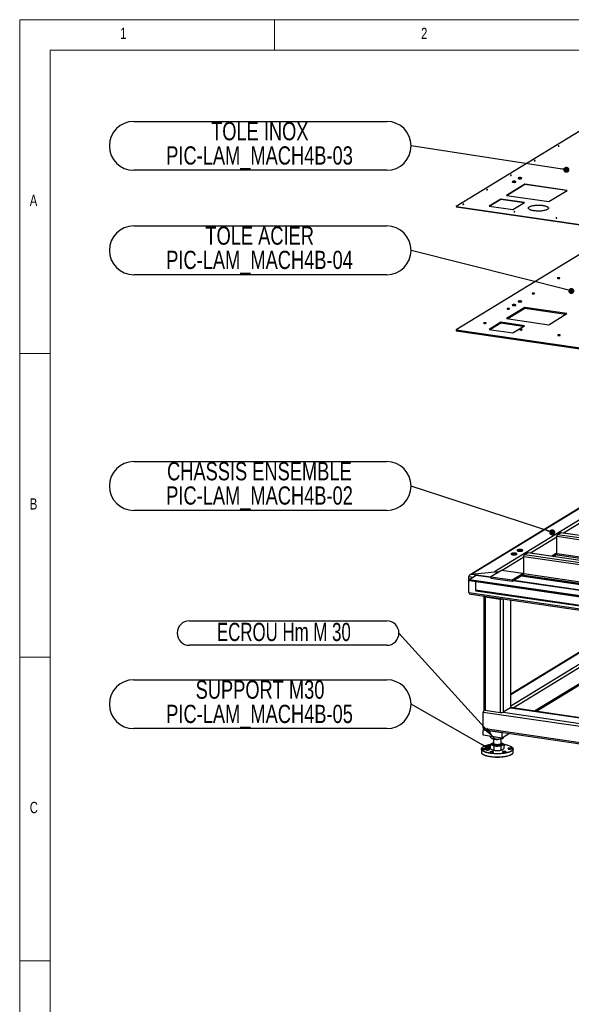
# Model space of a CAD drawing. Header units: millimetres. Extents: x 5 to 589, y 5 to 415.
# Tile 12 of 85: x 5 to 96, y 253 to 415. Entities that reach past the tile are written whole.
import ezdxf

# ---------------------------------------------------------------- set-up
doc = ezdxf.new("R2010")
doc.units = ezdxf.units.MM
doc.layers.add('NOTES', color=6, linetype='Continuous')
doc.layers.add('TRAIT-FORT', color=4, linetype='Continuous', lineweight=25)
doc.styles.add('SLDTEXTSTYLE0', font='TXT', dxfattribs={"width": 0.75})
doc.styles.add('SLDTEXTSTYLE7', font='TXT', dxfattribs={"width": 0.692308})
doc.dimstyles.new('SLDDIMSTYLE2', dxfattribs={"dimtxt": 0.18, "dimasz": 1, "dimexe": 0, "dimexo": 0.0625, "dimgap": 0, "dimtad": 0, "dimtih": 1, "dimtoh": 1, "dimdec": 0, "dimrnd": 1e-09, "dimzin": 0, "dimdsep": 46, "dimtxsty": 'Standard', "dimblk1": 'DOT', "dimblk2": 'DOT', "dimsah": 1, "dimcen": 0.09, "dimadec": 0, "dimazin": 0, "dimtfac": 1, "dimtdec": 0, "dimtofl": 0, "dimtmove": 0, "dimatfit": 3, "dimldrblk": 'DOT', "dimfxl": 1, "dimfrac": 2, "dimtolj": 1, "dimtzin": 0, "dimarcsym": 0})
doc.dimstyles.new('SLDDIMSTYLE3', dxfattribs={"dimtxt": 0.18, "dimasz": 2, "dimexe": 0, "dimexo": 0.0625, "dimgap": 0, "dimtad": 0, "dimtih": 1, "dimtoh": 1, "dimdec": 0, "dimrnd": 1e-09, "dimzin": 0, "dimdsep": 46, "dimtxsty": 'Standard', "dimsah": 1, "dimcen": 0.09, "dimadec": 0, "dimazin": 0, "dimtfac": 2, "dimtdec": 0, "dimtofl": 0, "dimtmove": 0, "dimatfit": 3, "dimfxl": 1, "dimfrac": 2, "dimtolj": 1, "dimtzin": 0, "dimarcsym": 0})

# ---------------------------------------------------------------- blocks, each defined once
blk = doc.blocks.new('SW_NOTE_2')
at = {"layer": 'NOTES', "color": 0}
for p, q in [((-45.73, 4.02), (-4.02, 4.02)), ((-4.02, -4.02), (-45.73, -4.02))]:
    blk.add_line(p, q, dxfattribs=at)
for centre, start, end in [((-45.73, 0), 90, 270), ((-4.02, 0), 270, 90)]:
    blk.add_arc(centre, 4.02, start, end, dxfattribs=at)
at = {"layer": 'NOTES', "color": 0, "char_height": 3, "attachment_point": 2, "style": 'SLDTEXTSTYLE0'}
for s, insert in [('TOLE INOX', (-24.95, 3.92)), ('PIC-LAM_MACH4B-03', (-24.99, -0.08))]:
    blk.add_mtext(s, dxfattribs=dict(at, insert=insert))
blk = doc.blocks.new('_Dot')
at = {"color": 0, "linetype": 'ByBlock', "lineweight": -2}
blk.add_line((-0.5, 0), (-1, 0), dxfattribs=at)
at = {"color": 0, "linetype": 'ByBlock', "const_width": 0.5}
blk.add_lwpolyline([(-0.25, 0, 1), (0.25, 0, 1)], format="xyb", close=True, dxfattribs=at)
blk = doc.blocks.new('SW_NOTE_3')
at = {"layer": 'NOTES', "color": 0}
for p, q in [((-45.73, 4.02), (-4.02, 4.02)), ((-4.02, -4.02), (-45.73, -4.02))]:
    blk.add_line(p, q, dxfattribs=at)
for centre, start, end in [((-45.73, 0), 90, 270), ((-4.02, 0), 270, 90)]:
    blk.add_arc(centre, 4.02, start, end, dxfattribs=at)
at = {"layer": 'NOTES', "color": 0, "char_height": 3, "attachment_point": 2, "style": 'SLDTEXTSTYLE0'}
for s, insert in [('TOLE ACIER', (-24.97, 3.93)), ('PIC-LAM_MACH4B-04', (-24.99, -0.07))]:
    blk.add_mtext(s, dxfattribs=dict(at, insert=insert))
blk = doc.blocks.new('SW_NOTE_4')
at = {"layer": 'NOTES', "color": 0}
for p, q in [((-45.73, 4.02), (-4.02, 4.02)), ((-4.02, -4.02), (-45.73, -4.02))]:
    blk.add_line(p, q, dxfattribs=at)
for centre, start, end in [((-45.73, 0), 90, 270), ((-4.02, 0), 270, 90)]:
    blk.add_arc(centre, 4.02, start, end, dxfattribs=at)
at = {"layer": 'NOTES', "color": 0, "char_height": 3, "attachment_point": 2, "style": 'SLDTEXTSTYLE0'}
for s, insert in [('CHASSIS ENSEMBLE', (-25.02, 3.94)), ('PIC-LAM_MACH4B-02', (-24.99, -0.06))]:
    blk.add_mtext(s, dxfattribs=dict(at, insert=insert))
blk = doc.blocks.new('SW_NOTE_5')
at = {"layer": 'NOTES', "color": 0}
for p, q in [((-45.73, 4.02), (-4.02, 4.02)), ((-4.02, -4.02), (-45.73, -4.02))]:
    blk.add_line(p, q, dxfattribs=at)
for centre, start, end in [((-45.73, 0), 90, 270), ((-4.02, 0), 270, 90)]:
    blk.add_arc(centre, 4.02, start, end, dxfattribs=at)
at = {"layer": 'NOTES', "color": 0, "char_height": 3, "attachment_point": 2, "style": 'SLDTEXTSTYLE0'}
for s, insert in [('SUPPORT M30', (-24.91, 3.9)), ('PIC-LAM_MACH4B-05', (-24.99, -0.1))]:
    blk.add_mtext(s, dxfattribs=dict(at, insert=insert))
blk = doc.blocks.new('SW_NOTE_6')
at = {"layer": 'NOTES', "color": 0}
for p, q in [((-34.55, 2.01), (-2.01, 2.01)), ((-2.01, -2.01), (-34.55, -2.01))]:
    blk.add_line(p, q, dxfattribs=at)
for centre, start, end in [((-34.55, 0), 90, 270), ((-2.01, 0), 270, 90)]:
    blk.add_arc(centre, 2.01, start, end, dxfattribs=at)
at = {"layer": 'NOTES', "color": 0, "insert": (-18.97, 1.69), "char_height": 3, "attachment_point": 2, "style": 'SLDTEXTSTYLE7'}
blk.add_mtext('ECROU Hm M 30', dxfattribs=at)

msp = doc.modelspace()

# ---------------------------------------------------------------- linework, layer by layer
at = {"color": 7, "linetype": 'Continuous', "lineweight": 18}
for p, q in [((589, 415), (5, 415)), ((5, 415), (5, 5)), ((47, 410), (47, 415)), ((584, 410), (10, 410)), ((10, 410), (10, 10)), ((10, 360), (5, 360)), ((5, 310), (10, 310)), ((10, 260), (5, 260))]:
    msp.add_line(p, q, dxfattribs=at)
at = {"layer": 'TRAIT-FORT', "color": 4, "linetype": 'Continuous', "lineweight": 25}
for p, q in [((101.693, 399.313), (76.966, 384.229)), ((88.286, 387.904), (85.279, 386.07)), ((88.286, 387.842), (85.361, 386.058)), ((95.231, 386.891), (88.286, 387.904)), ((88.286, 387.904), (88.286, 387.842)), ((95.148, 386.84), (88.286, 387.842)), ((85.279, 386.07), (92.224, 385.056)), ((92.224, 385.056), (95.231, 386.891)), ((84.317, 385.465), (82.408, 384.301)), ((84.317, 385.403), (82.49, 384.289)), ((88.223, 384.895), (84.317, 385.465)), ((84.317, 385.403), (84.317, 385.465)), ((88.141, 384.845), (84.317, 385.403)), ((86.314, 383.73), (88.223, 384.895)), ((76.966, 384.229), (120.853, 377.823)), ((76.966, 384.229), (76.966, 384.167)), ((76.966, 384.167), (120.853, 377.76)), ((82.408, 384.301), (86.314, 383.73)), ((101.689, 379.006), (76.962, 363.922)), ((88.282, 367.597), (85.275, 365.763)), ((88.282, 367.431), (85.494, 365.731)), ((95.227, 366.583), (88.282, 367.597)), ((88.282, 367.597), (88.282, 367.431)), ((95.007, 366.449), (88.282, 367.431)), ((92.22, 364.749), (95.227, 366.583)), ((84.314, 365.158), (82.404, 363.994)), ((84.314, 364.992), (82.624, 363.962)), ((88.22, 364.588), (84.314, 365.158)), ((84.314, 364.992), (84.314, 365.158)), ((88, 364.454), (84.314, 364.992)), ((85.275, 365.763), (92.22, 364.749)), ((76.962, 363.922), (122.273, 357.308)), ((76.962, 363.922), (76.962, 363.756)), ((76.962, 363.756), (122.053, 357.174)), ((82.404, 363.994), (86.31, 363.423)), ((86.31, 363.423), (88.22, 364.588)), ((101.288, 337.022), (79.267, 323.589)), ((101.381, 337.003), (79.537, 323.678)), ((102.659, 335.892), (83.259, 324.058)), ((102.818, 335.421), (94.665, 330.448)), ((93.558, 329.772), (89.224, 327.128)), ((93.557, 327.033), (93.558, 329.855)), ((114.925, 326.736), (93.558, 329.855)), ((94.207, 330.5), (93.672, 330.174)), ((115.156, 327.038), (93.672, 330.174)), ((115.691, 327.364), (94.207, 330.5)), ((115.728, 327.373), (94.245, 330.509)), ((88.116, 326.453), (84.533, 324.267)), ((88.115, 323.714), (88.116, 326.536)), ((109.483, 323.417), (88.116, 326.536)), ((88.765, 327.181), (88.23, 326.855)), ((109.714, 323.718), (88.23, 326.855)), ((110.249, 324.045), (88.765, 327.181)), ((110.286, 324.054), (88.803, 327.19)), ((93.557, 327.116), (92.736, 326.616)), ((92.963, 326.583), (93.565, 326.95)), ((111.192, 324.459), (93.557, 327.033)), ((93.634, 326.845), (110.958, 324.316)), ((79.071, 320.642), (79.072, 323.298)), ((79.072, 323.298), (79.804, 323.191)), ((80.244, 323.459), (79.098, 322.76)), ((124.409, 316.146), (79.098, 322.76)), ((79.098, 322.76), (79.098, 322.698)), ((79.537, 323.678), (83.259, 324.058)), ((79.537, 323.678), (82.687, 323.218)), ((82.687, 323.102), (80.244, 323.459)), ((84.406, 324.286), (82.687, 323.238)), ((82.687, 323.238), (82.687, 323.03)), ((82.687, 323.238), (86.203, 322.724)), ((82.687, 323.03), (86.203, 322.517)), ((83.259, 324.058), (83.883, 323.967)), ((83.909, 323.983), (83.412, 324.055)), ((87.921, 323.773), (84.406, 324.286)), ((86.203, 322.724), (87.921, 323.773)), ((86.203, 322.517), (87.921, 323.565)), ((86.203, 322.724), (86.203, 322.517)), ((87.673, 323.414), (124.508, 318.037)), ((124.455, 318.064), (87.699, 323.43)), ((87.776, 323.418), (88.123, 323.63)), ((88.115, 323.797), (87.921, 323.678)), ((87.921, 323.773), (87.921, 323.565)), ((105.75, 321.14), (88.115, 323.714)), ((88.192, 323.526), (105.516, 320.997)), ((124.409, 316.084), (79.098, 322.698)), ((79.13, 322.62), (124.441, 316.005)), ((80.167, 322.468), (80.167, 321.026)), ((125.555, 316.845), (86.298, 322.575)), ((86.451, 322.668), (125.785, 316.926)), ((79.071, 320.642), (119.649, 314.719)), ((79.384, 320.361), (119.337, 314.528)), ((120.369, 315.158), (80.167, 321.026)), ((80.199, 320.948), (120.271, 315.098)), ((81.532, 320.016), (81.529, 301.341)), ((81.724, 320.019), (81.724, 319.993)), ((81.727, 319.922), (81.724, 301.248)), ((81.727, 319.922), (84.227, 319.558)), ((81.804, 319.969), (84.304, 319.604)), ((82.946, 319.841), (82.946, 319.802)), ((83.178, 319.807), (83.178, 319.768)), ((84.227, 319.558), (84.224, 300.883)), ((84.692, 319.586), (84.689, 300.93)), ((85.914, 319.407), (85.911, 301.676)), ((85.946, 301.721), (85.95, 319.402)), ((104.845, 313.462), (85.946, 301.934)), ((102.254, 313.847), (85.947, 303.899)), ((102.346, 313.827), (85.947, 303.824)), ((104.968, 312.969), (86.376, 301.628)), ((104.968, 310.313), (89.889, 301.115)), ((90.115, 301.082), (104.968, 310.142)), ((85.911, 301.676), (84.689, 300.93)), ((85.911, 301.676), (103.691, 299.08)), ((103.697, 299.099), (85.932, 301.692)), ((81.411, 298.306), (81.411, 300.961)), ((81.411, 300.961), (103.304, 297.766)), ((81.632, 301.267), (81.607, 301.252)), ((81.724, 301.248), (84.224, 300.883)), ((84.689, 300.93), (103.43, 298.195)), ((81.411, 298.306), (102.553, 295.219)), ((81.411, 297.974), (81.571, 298.071)), ((81.411, 297.144), (81.411, 297.974)), ((84.536, 297.517), (81.411, 297.974)), ((84.535, 296.687), (81.411, 297.144)), ((81.723, 298.024), (102.486, 294.993)), ((82.585, 296.883), (82.585, 296.972)), ((83.23, 296.597), (83.23, 296.878)), ((84.535, 296.687), (84.536, 297.517)), ((85.76, 297.435), (84.535, 296.687)), ((84.663, 297.595), (84.536, 297.517)), ((81.3, 295.152), (81.258, 295.114)), ((82.584, 295.631), (83.084, 295.936)), ((83.229, 295.346), (82.584, 295.631)), ((82.584, 295.631), (82.584, 294.974)), ((82.75, 296.699), (82.787, 296.666)), ((82.808, 295.688), (82.808, 295.684)), ((82.831, 295.749), (82.826, 295.745)), ((83.084, 296.533), (83.084, 295.834)), ((83.084, 295.755), (83.084, 295.73)), ((84.381, 295.369), (83.229, 295.346)), ((83.229, 294.688), (83.229, 295.346)), ((84.888, 295.679), (84.381, 295.369)), ((84.381, 294.712), (84.381, 295.369)), ((84.382, 296.621), (84.382, 296.71)), ((84.389, 295.833), (84.389, 296.533)), ((84.389, 295.9), (84.888, 295.679)), ((84.389, 295.73), (84.389, 295.755)), ((84.647, 295.744), (84.642, 295.749)), ((84.665, 295.684), (84.665, 295.688)), ((84.687, 296.665), (84.696, 296.674)), ((84.888, 295.021), (84.888, 295.679)), ((81.128, 294.871), (81.127, 294.332)), ((81.258, 294.088), (81.299, 294.051)), ((84.577, 294.751), (84.583, 294.753)), ((86.214, 295.113), (86.173, 295.151)), ((86.173, 294.05), (86.214, 294.088)), ((86.345, 294.331), (86.345, 294.87))]:
    msp.add_line(p, q, dxfattribs=at)
at = {"layer": 'TRAIT-FORT', "color": 4, "linetype": 'Continuous', "lineweight": 25, "flags": 128}
for points in [[(93.866, 394.2), (93.836, 394.202), (93.806, 394.201), (93.78, 394.196), (93.761, 394.189), (93.753, 394.18), (93.758, 394.171), (93.773, 394.163), (93.797, 394.158), (93.827, 394.156), (93.857, 394.157), (93.883, 394.161), (93.902, 394.169), (93.91, 394.177), (93.906, 394.186), (93.89, 394.194), (93.866, 394.2)], [(89.938, 391.803), (89.908, 391.806), (89.878, 391.805), (89.851, 391.8), (89.833, 391.793), (89.825, 391.784), (89.829, 391.775), (89.844, 391.767), (89.869, 391.762), (89.898, 391.759), (89.929, 391.76), (89.955, 391.765), (89.973, 391.772), (89.981, 391.781), (89.977, 391.79), (89.962, 391.798), (89.938, 391.803)], [(86.009, 389.407), (85.98, 389.409), (85.949, 389.408), (85.923, 389.404), (85.904, 389.396), (85.897, 389.388), (85.901, 389.379), (85.916, 389.371), (85.94, 389.365), (85.97, 389.363), (86, 389.364), (86.026, 389.369), (86.045, 389.376), (86.053, 389.385), (86.049, 389.394), (86.033, 389.402), (86.009, 389.407)], [(86.641, 388.383), (86.577, 388.389), (86.509, 388.392), (86.442, 388.39), (86.377, 388.383), (86.319, 388.372), (86.271, 388.358), (86.234, 388.341), (86.211, 388.322), (86.203, 388.302), (86.21, 388.281), (86.233, 388.262), (86.269, 388.245), (86.316, 388.23), (86.374, 388.22), (86.438, 388.213), (86.506, 388.21), (86.574, 388.212), (86.638, 388.219), (86.696, 388.23), (86.744, 388.244), (86.781, 388.261), (86.804, 388.28), (86.812, 388.3), (86.805, 388.321), (86.783, 388.34), (86.747, 388.357), (86.699, 388.372), (86.641, 388.383)], [(86.641, 388.32), (86.577, 388.327), (86.509, 388.33), (86.442, 388.327), (86.377, 388.321), (86.319, 388.31), (86.271, 388.296), (86.234, 388.279), (86.222, 388.27)], [(87.611, 388.974), (87.547, 388.981), (87.479, 388.984), (87.412, 388.981), (87.347, 388.975), (87.289, 388.964), (87.241, 388.95), (87.204, 388.933), (87.181, 388.914), (87.173, 388.893), (87.18, 388.873), (87.203, 388.854), (87.238, 388.837), (87.286, 388.822), (87.344, 388.811), (87.408, 388.804), (87.476, 388.802), (87.544, 388.804), (87.608, 388.811), (87.666, 388.821), (87.714, 388.836), (87.751, 388.853), (87.774, 388.872), (87.782, 388.892), (87.775, 388.912), (87.753, 388.932), (87.717, 388.949), (87.669, 388.963), (87.611, 388.974)], [(87.611, 388.912), (87.547, 388.919), (87.479, 388.921), (87.412, 388.919), (87.347, 388.913), (87.289, 388.902), (87.241, 388.888), (87.204, 388.87), (87.192, 388.862)], [(82.081, 387.011), (82.051, 387.013), (82.021, 387.012), (81.994, 387.007), (81.976, 387), (81.968, 386.991), (81.972, 386.982), (81.988, 386.974), (82.012, 386.969), (82.041, 386.966), (82.072, 386.968), (82.098, 386.972), (82.117, 386.979), (82.124, 386.988), (82.12, 386.997), (82.105, 387.005), (82.081, 387.011)], [(78.152, 384.614), (78.123, 384.617), (78.092, 384.615), (78.066, 384.611), (78.047, 384.604), (78.04, 384.595), (78.044, 384.586), (78.059, 384.578), (78.083, 384.572), (78.113, 384.57), (78.143, 384.571), (78.17, 384.576), (78.188, 384.583), (78.196, 384.592), (78.192, 384.601), (78.176, 384.609), (78.152, 384.614)], [(91.254, 384.411), (91.395, 384.388), (91.527, 384.361), (91.65, 384.33), (91.763, 384.296), (91.864, 384.259), (91.952, 384.219), (92.027, 384.176), (92.088, 384.132), (92.135, 384.086), (92.167, 384.04), (92.183, 383.992), (92.183, 383.944), (92.169, 383.896), (92.139, 383.85), (92.093, 383.804), (92.034, 383.759), (91.96, 383.717), (91.872, 383.677), (91.773, 383.639), (91.661, 383.605), (91.539, 383.574), (91.407, 383.547), (91.268, 383.523), (91.121, 383.504), (90.968, 383.489), (90.812, 383.478), (90.653, 383.472), (90.493, 383.471), (90.333, 383.474), (90.174, 383.482), (90.019, 383.495), (89.869, 383.511), (89.725, 383.532), (89.588, 383.558), (89.461, 383.586), (89.343, 383.619), (89.236, 383.655), (89.141, 383.693), (89.059, 383.734), (88.991, 383.778), (88.937, 383.823), (88.898, 383.869), (88.874, 383.916), (88.865, 383.964), (88.872, 384.012), (88.895, 384.059), (88.933, 384.106), (88.985, 384.151), (89.052, 384.194), (89.133, 384.236), (89.226, 384.275), (89.332, 384.311), (89.449, 384.343), (89.576, 384.372), (89.712, 384.398), (89.856, 384.419), (90.005, 384.436), (90.16, 384.449), (90.318, 384.457), (90.478, 384.461), (90.638, 384.46), (90.797, 384.454), (90.954, 384.444), (91.107, 384.43), (91.254, 384.411)], [(86.589, 383.383), (86.56, 383.385), (86.53, 383.384), (86.503, 383.379), (86.485, 383.372), (86.477, 383.363), (86.481, 383.354), (86.496, 383.346), (86.521, 383.341), (86.55, 383.338), (86.58, 383.34), (86.607, 383.344), (86.625, 383.351), (86.633, 383.36), (86.629, 383.369), (86.614, 383.377), (86.589, 383.383)], [(93.526, 382.37), (93.496, 382.372), (93.466, 382.371), (93.439, 382.367), (93.421, 382.359), (93.413, 382.351), (93.417, 382.342), (93.433, 382.334), (93.457, 382.328), (93.486, 382.326), (93.517, 382.327), (93.543, 382.332), (93.562, 382.339), (93.569, 382.348), (93.565, 382.357), (93.55, 382.365), (93.526, 382.37)], [(93.926, 372.498), (93.87, 372.504), (93.812, 372.504), (93.756, 372.5), (93.706, 372.491), (93.667, 372.478), (93.642, 372.462), (93.632, 372.445), (93.639, 372.428), (93.661, 372.412), (93.698, 372.399), (93.746, 372.389), (93.802, 372.384), (93.86, 372.383), (93.916, 372.388), (93.966, 372.397), (94.005, 372.409), (94.031, 372.425), (94.04, 372.442), (94.034, 372.459), (94.011, 372.475), (93.974, 372.489), (93.926, 372.498)], [(89.782, 369.971), (89.727, 369.976), (89.669, 369.977), (89.613, 369.972), (89.563, 369.963), (89.524, 369.95), (89.498, 369.935), (89.488, 369.918), (89.495, 369.901), (89.518, 369.885), (89.555, 369.871), (89.603, 369.861), (89.658, 369.856), (89.716, 369.856), (89.773, 369.86), (89.822, 369.869), (89.862, 369.882), (89.887, 369.897), (89.897, 369.914), (89.89, 369.932), (89.867, 369.948), (89.83, 369.961), (89.782, 369.971)], [(87.603, 368.664), (87.538, 368.671), (87.471, 368.673), (87.403, 368.671), (87.339, 368.663), (87.283, 368.652), (87.236, 368.637), (87.203, 368.619), (87.184, 368.6), (87.181, 368.58), (87.193, 368.56), (87.221, 368.541), (87.262, 368.525), (87.315, 368.512), (87.376, 368.503), (87.443, 368.499), (87.511, 368.499), (87.577, 368.504), (87.638, 368.513), (87.689, 368.526), (87.729, 368.543), (87.756, 368.561), (87.767, 368.581), (87.762, 368.602), (87.742, 368.621), (87.707, 368.639), (87.66, 368.653), (87.603, 368.664)], [(85.639, 367.443), (85.584, 367.449), (85.525, 367.449), (85.469, 367.445), (85.419, 367.436), (85.38, 367.423), (85.355, 367.407), (85.345, 367.39), (85.352, 367.373), (85.374, 367.357), (85.411, 367.344), (85.459, 367.334), (85.515, 367.328), (85.573, 367.328), (85.629, 367.332), (85.679, 367.341), (85.718, 367.354), (85.744, 367.37), (85.753, 367.387), (85.747, 367.404), (85.724, 367.42), (85.687, 367.434), (85.639, 367.443)], [(86.633, 368.073), (86.568, 368.079), (86.501, 368.081), (86.433, 368.079), (86.369, 368.072), (86.313, 368.06), (86.266, 368.045), (86.233, 368.028), (86.214, 368.008), (86.211, 367.988), (86.224, 367.968), (86.251, 367.949), (86.292, 367.933), (86.345, 367.92), (86.406, 367.911), (86.473, 367.907), (86.541, 367.907), (86.607, 367.912), (86.668, 367.921), (86.719, 367.934), (86.759, 367.951), (86.786, 367.97), (86.797, 367.99), (86.792, 368.01), (86.772, 368.029), (86.737, 368.047), (86.69, 368.062), (86.633, 368.073)], [(81.782, 365.09), (81.727, 365.096), (81.668, 365.096), (81.612, 365.092), (81.562, 365.083), (81.523, 365.07), (81.498, 365.054), (81.488, 365.037), (81.495, 365.02), (81.517, 365.004), (81.554, 364.991), (81.602, 364.981), (81.658, 364.976), (81.716, 364.975), (81.772, 364.98), (81.822, 364.989), (81.861, 365.001), (81.887, 365.017), (81.896, 365.034), (81.89, 365.051), (81.867, 365.067), (81.83, 365.081), (81.782, 365.09)], [(87.745, 364.003), (87.69, 364.009), (87.632, 364.009), (87.576, 364.005), (87.526, 363.996), (87.487, 363.983), (87.461, 363.967), (87.451, 363.95), (87.458, 363.933), (87.481, 363.917), (87.518, 363.904), (87.566, 363.894), (87.621, 363.889), (87.679, 363.888), (87.736, 363.893), (87.785, 363.902), (87.824, 363.914), (87.85, 363.93), (87.86, 363.947), (87.853, 363.964), (87.83, 363.98), (87.793, 363.994), (87.745, 364.003)], [(93.995, 363.091), (93.94, 363.096), (93.882, 363.097), (93.825, 363.092), (93.776, 363.084), (93.736, 363.071), (93.711, 363.055), (93.701, 363.038), (93.708, 363.021), (93.731, 363.005), (93.767, 362.991), (93.816, 362.982), (93.871, 362.976), (93.929, 362.976), (93.985, 362.98), (94.035, 362.989), (94.074, 363.002), (94.1, 363.018), (94.11, 363.035), (94.103, 363.052), (94.08, 363.068), (94.043, 363.081), (93.995, 363.091)], [(93.558, 329.855), (93.56, 329.905), (93.566, 329.956), (93.577, 330.005), (93.591, 330.052), (93.609, 330.093), (93.628, 330.128), (93.65, 330.156), (93.672, 330.174)], [(94.207, 330.5), (94.229, 330.509), (94.245, 330.509)], [(87.676, 327.721), (87.596, 327.73), (87.512, 327.735), (87.426, 327.735), (87.341, 327.73), (87.261, 327.721), (87.187, 327.708), (87.122, 327.692), (87.068, 327.672), (87.027, 327.649), (87, 327.625), (86.988, 327.6), (86.992, 327.574), (87.01, 327.549), (87.043, 327.526), (87.09, 327.504), (87.149, 327.486), (87.218, 327.471), (87.295, 327.459), (87.378, 327.452), (87.463, 327.45), (87.549, 327.452), (87.631, 327.459), (87.709, 327.47), (87.779, 327.484), (87.838, 327.503), (87.886, 327.524), (87.92, 327.548), (87.94, 327.572), (87.944, 327.598), (87.933, 327.623), (87.907, 327.648), (87.867, 327.67), (87.814, 327.69), (87.749, 327.707), (87.676, 327.721)], [(87.676, 327.721), (87.596, 327.73), (87.512, 327.735), (87.426, 327.735), (87.341, 327.73), (87.261, 327.721), (87.187, 327.708), (87.122, 327.692), (87.068, 327.672), (87.027, 327.649), (87, 327.625), (86.988, 327.6), (86.992, 327.574), (87.01, 327.549), (87.043, 327.526), (87.09, 327.504), (87.149, 327.486), (87.218, 327.471), (87.295, 327.459), (87.378, 327.452), (87.463, 327.45), (87.549, 327.452), (87.631, 327.459), (87.709, 327.47), (87.779, 327.484), (87.838, 327.503), (87.886, 327.524), (87.92, 327.548), (87.94, 327.572), (87.944, 327.598), (87.933, 327.623), (87.907, 327.648), (87.867, 327.67), (87.814, 327.69), (87.749, 327.707), (87.676, 327.721)], [(87.547, 327.642), (87.495, 327.647), (87.439, 327.647), (87.387, 327.642), (87.341, 327.633), (87.306, 327.62), (87.286, 327.605), (87.282, 327.589), (87.294, 327.573), (87.321, 327.558), (87.361, 327.547), (87.41, 327.54), (87.465, 327.537), (87.519, 327.54), (87.569, 327.547), (87.61, 327.558), (87.638, 327.572), (87.65, 327.588), (87.646, 327.604), (87.627, 327.62), (87.592, 327.633), (87.547, 327.642)], [(86.706, 327.129), (86.626, 327.138), (86.542, 327.143), (86.456, 327.143), (86.371, 327.139), (86.291, 327.13), (86.217, 327.117), (86.152, 327.1), (86.098, 327.08), (86.057, 327.058), (86.03, 327.033), (86.018, 327.008), (86.022, 326.983), (86.04, 326.958), (86.074, 326.934), (86.12, 326.913), (86.179, 326.894), (86.248, 326.879), (86.325, 326.868), (86.408, 326.861), (86.493, 326.858), (86.579, 326.86), (86.661, 326.867), (86.739, 326.878), (86.809, 326.893), (86.868, 326.911), (86.916, 326.932), (86.95, 326.956), (86.97, 326.981), (86.974, 327.006), (86.963, 327.032), (86.937, 327.056), (86.897, 327.079), (86.844, 327.099), (86.779, 327.116), (86.706, 327.129)], [(86.706, 327.129), (86.626, 327.138), (86.542, 327.143), (86.456, 327.143), (86.371, 327.139), (86.291, 327.13), (86.217, 327.117), (86.152, 327.1), (86.098, 327.08), (86.057, 327.058), (86.03, 327.033), (86.018, 327.008), (86.022, 326.983), (86.04, 326.958), (86.074, 326.934), (86.12, 326.913), (86.179, 326.894), (86.248, 326.879), (86.325, 326.868), (86.408, 326.861), (86.493, 326.858), (86.579, 326.86), (86.661, 326.867), (86.739, 326.878), (86.809, 326.893), (86.868, 326.911), (86.916, 326.932), (86.95, 326.956), (86.97, 326.981), (86.974, 327.006), (86.963, 327.032), (86.937, 327.056), (86.897, 327.079), (86.844, 327.099), (86.779, 327.116), (86.706, 327.129)], [(86.577, 327.05), (86.525, 327.055), (86.47, 327.055), (86.417, 327.051), (86.371, 327.041), (86.336, 327.029), (86.316, 327.013), (86.312, 326.997), (86.324, 326.981), (86.351, 326.967), (86.391, 326.955), (86.44, 326.948), (86.495, 326.946), (86.549, 326.948), (86.599, 326.955), (86.64, 326.966), (86.668, 326.98), (86.68, 326.996), (86.676, 327.013), (86.657, 327.028), (86.622, 327.041), (86.577, 327.05)], [(88.116, 326.536), (88.118, 326.586), (88.125, 326.636), (88.135, 326.686), (88.149, 326.732), (88.167, 326.774), (88.187, 326.809), (88.208, 326.836), (88.23, 326.855)], [(88.765, 327.181), (88.787, 327.19), (88.803, 327.19)], [(93.634, 326.845), (93.628, 326.846), (93.608, 326.857), (93.591, 326.878), (93.576, 326.907), (93.566, 326.943), (93.559, 326.986), (93.557, 327.033)], [(88.192, 323.526), (88.186, 323.527), (88.166, 323.538), (88.149, 323.558), (88.135, 323.587), (88.124, 323.624), (88.118, 323.667), (88.115, 323.714)], [(79.098, 322.698), (79.099, 322.678), (79.102, 322.66), (79.106, 322.645), (79.112, 322.633), (79.119, 322.625), (79.127, 322.62), (79.13, 322.62)], [(80.167, 321.026), (80.168, 321.007), (80.17, 320.989), (80.175, 320.974), (80.181, 320.961), (80.188, 320.953), (80.196, 320.948), (80.199, 320.948)], [(81.546, 320.045), (81.544, 320.042), (81.533, 320.022), (81.535, 320.002), (81.551, 319.982), (81.579, 319.963), (81.619, 319.947), (81.669, 319.933), (81.727, 319.922)], [(81.707, 320.021), (81.707, 320.019), (81.708, 320.009), (81.716, 319.999), (81.73, 319.99), (81.75, 319.981), (81.775, 319.974), (81.804, 319.969)], [(81.724, 301.248), (81.666, 301.259), (81.616, 301.272), (81.576, 301.289), (81.548, 301.307), (81.532, 301.327), (81.529, 301.341)], [(82.584, 295.596), (82.43, 295.571), (82.263, 295.539), (82.104, 295.503), (81.956, 295.463), (81.818, 295.421), (81.692, 295.375), (81.578, 295.326), (81.477, 295.275), (81.39, 295.222), (81.316, 295.167), (81.258, 295.11), (81.214, 295.052), (81.185, 294.993), (81.172, 294.934), (81.174, 294.875), (81.192, 294.816), (81.225, 294.757), (81.273, 294.699), (81.335, 294.643), (81.413, 294.588), (81.504, 294.536), (81.608, 294.485), (81.726, 294.437), (81.855, 294.392), (81.996, 294.35), (82.147, 294.312), (82.308, 294.277), (82.478, 294.246), (82.655, 294.219), (82.838, 294.196), (83.027, 294.177), (83.22, 294.163), (83.416, 294.153), (83.615, 294.148), (83.814, 294.147), (84.012, 294.151), (84.209, 294.16), (84.403, 294.173), (84.593, 294.191), (84.778, 294.213), (84.956, 294.239), (85.127, 294.269), (85.29, 294.303), (85.444, 294.341), (85.587, 294.382), (85.719, 294.426), (85.839, 294.474), (85.947, 294.523), (86.041, 294.576), (86.041, 294.576)], [(82.584, 295.514), (82.517, 295.512), (82.453, 295.505), (82.395, 295.495), (82.346, 295.48), (82.31, 295.463), (82.287, 295.444), (82.279, 295.424), (82.286, 295.404), (82.308, 295.384), (82.344, 295.367), (82.392, 295.353), (82.449, 295.342), (82.513, 295.335), (82.581, 295.333), (82.584, 295.333)], [(82.826, 295.745), (82.811, 295.729), (82.786, 295.693), (82.778, 295.657), (82.785, 295.62), (82.808, 295.584), (82.846, 295.549), (82.898, 295.516), (82.965, 295.485), (83.044, 295.457), (83.134, 295.433), (83.235, 295.411), (83.343, 295.394), (83.458, 295.381), (83.578, 295.373), (83.7, 295.369), (83.823, 295.37), (83.944, 295.376), (84.062, 295.386), (84.175, 295.401), (84.28, 295.419), (84.377, 295.442), (84.463, 295.468), (84.537, 295.497), (84.598, 295.529)], [(82.808, 295.684), (82.81, 295.668), (82.824, 295.633), (82.854, 295.598), (82.898, 295.566), (82.955, 295.534), (83.026, 295.506), (83.108, 295.48), (83.201, 295.458), (83.302, 295.439), (83.411, 295.425), (83.525, 295.415), (83.642, 295.409), (83.761, 295.407), (83.879, 295.41), (83.995, 295.418), (84.107, 295.43), (84.213, 295.446), (84.311, 295.466), (84.399, 295.49), (84.477, 295.517), (84.543, 295.547), (84.595, 295.578), (84.633, 295.612), (84.656, 295.647), (84.665, 295.682), (84.665, 295.684)], [(82.902, 295.81), (82.857, 295.777), (82.826, 295.743), (82.81, 295.708), (82.81, 295.672), (82.824, 295.637), (82.854, 295.603), (82.898, 295.57), (82.955, 295.539), (83.026, 295.51), (83.108, 295.484), (83.201, 295.462), (83.302, 295.444), (83.411, 295.429), (83.525, 295.419), (83.642, 295.413), (83.761, 295.411), (83.879, 295.415), (83.995, 295.422), (84.107, 295.434), (84.213, 295.45), (84.311, 295.471), (84.399, 295.494), (84.477, 295.521), (84.543, 295.551), (84.595, 295.583), (84.633, 295.616), (84.656, 295.651), (84.665, 295.686), (84.658, 295.722), (84.636, 295.757), (84.599, 295.79), (84.548, 295.822), (84.484, 295.852), (84.407, 295.88), (84.389, 295.885)], [(83.084, 295.834), (83.084, 295.833), (83.092, 295.803), (83.116, 295.774), (83.153, 295.746), (83.205, 295.721), (83.269, 295.698), (83.344, 295.678), (83.428, 295.662), (83.519, 295.65), (83.616, 295.642), (83.715, 295.639), (83.815, 295.64), (83.912, 295.646), (84.006, 295.656), (84.094, 295.671), (84.173, 295.689), (84.242, 295.71), (84.299, 295.735), (84.343, 295.762), (84.372, 295.79), (84.387, 295.819), (84.389, 295.833)], [(83.084, 295.73), (83.084, 295.729), (83.092, 295.699), (83.116, 295.67), (83.153, 295.643), (83.205, 295.617), (83.269, 295.594), (83.344, 295.574), (83.428, 295.558), (83.519, 295.546), (83.616, 295.539), (83.715, 295.535), (83.815, 295.537), (83.912, 295.542), (84.006, 295.553), (84.094, 295.567), (84.173, 295.585), (84.242, 295.607), (84.299, 295.631), (84.343, 295.658), (84.372, 295.686), (84.387, 295.716), (84.389, 295.732)], [(83.098, 295.794), (83.088, 295.776), (83.085, 295.746), (83.097, 295.717), (83.124, 295.688), (83.165, 295.661), (83.22, 295.636), (83.287, 295.614), (83.364, 295.595), (83.45, 295.58)], [(83.45, 295.58), (83.543, 295.569), (83.64, 295.562), (83.74, 295.56), (83.839, 295.563), (83.936, 295.57), (84.029, 295.581), (84.114, 295.596), (84.191, 295.615), (84.257, 295.638), (84.311, 295.663), (84.351, 295.69), (84.377, 295.719), (84.388, 295.748), (84.384, 295.778), (84.375, 295.794)], [(84.635, 296.628), (84.57, 296.594), (84.491, 296.563), (84.399, 296.535), (84.295, 296.511), (84.182, 296.492), (84.061, 296.477), (83.935, 296.466), (83.806, 296.461)], [(84.598, 295.529), (84.644, 295.563), (84.676, 295.599), (84.693, 295.635), (84.693, 295.671), (84.678, 295.708), (84.648, 295.743), (84.647, 295.744)], [(84.687, 296.665), (84.685, 296.664), (84.635, 296.628)], [(86.041, 294.576), (86.121, 294.63), (86.187, 294.686), (86.239, 294.743), (86.275, 294.802), (86.296, 294.861), (86.301, 294.92), (86.291, 294.979), (86.266, 295.038), (86.226, 295.096), (86.17, 295.153), (86.1, 295.209), (86.016, 295.262), (85.918, 295.314), (85.807, 295.363), (85.684, 295.41), (85.548, 295.453), (85.402, 295.494), (85.246, 295.531), (85.081, 295.564), (84.907, 295.593), (84.888, 295.596)], [(84.888, 295.412), (84.917, 295.426), (84.94, 295.445), (84.948, 295.465), (84.94, 295.485), (84.918, 295.504), (84.888, 295.519)], [(81.127, 294.332), (81.128, 294.328), (81.136, 294.268), (81.16, 294.209), (81.199, 294.15), (81.253, 294.093), (81.322, 294.037), (81.404, 293.983), (81.501, 293.931), (81.61, 293.881), (81.732, 293.833), (81.866, 293.789), (82.01, 293.748), (82.165, 293.71), (82.329, 293.676), (82.502, 293.646), (82.681, 293.62), (82.867, 293.598), (83.058, 293.58), (83.252, 293.567), (83.45, 293.558), (83.649, 293.554), (83.849, 293.554), (84.048, 293.559), (84.246, 293.568), (84.44, 293.582), (84.63, 293.6), (84.815, 293.623), (84.994, 293.649), (85.165, 293.68), (85.328, 293.714), (85.482, 293.753), (85.625, 293.794), (85.757, 293.839), (85.877, 293.886), (85.985, 293.937), (86.08, 293.989)], [(86.08, 294.529), (85.985, 294.476), (85.878, 294.426), (85.757, 294.378), (85.625, 294.334), (85.482, 294.292), (85.328, 294.254), (85.165, 294.219), (84.994, 294.189), (84.815, 294.162), (84.631, 294.14), (84.44, 294.121), (84.246, 294.107), (84.049, 294.098), (83.849, 294.093), (83.65, 294.093), (83.45, 294.097), (83.253, 294.106), (83.058, 294.119), (82.867, 294.137), (82.681, 294.159), (82.502, 294.185), (82.329, 294.216), (82.165, 294.25), (82.011, 294.287), (81.866, 294.329), (81.732, 294.373), (81.61, 294.42), (81.501, 294.47), (81.404, 294.522), (81.322, 294.577), (81.253, 294.633), (81.199, 294.69), (81.16, 294.748), (81.136, 294.808), (81.128, 294.867), (81.134, 294.927), (81.156, 294.986), (81.193, 295.045), (81.245, 295.102), (81.258, 295.114)], [(86.041, 293.953), (85.947, 293.901), (85.839, 293.851), (85.719, 293.804), (85.587, 293.759), (85.444, 293.718), (85.29, 293.681), (85.127, 293.647), (84.956, 293.616), (84.777, 293.59), (84.593, 293.568), (84.403, 293.551), (84.209, 293.538), (84.012, 293.529), (83.813, 293.525), (83.615, 293.525), (83.416, 293.531), (83.22, 293.54), (83.027, 293.554), (82.838, 293.573), (82.655, 293.596), (82.478, 293.623), (82.308, 293.654), (82.147, 293.689), (81.996, 293.728), (81.855, 293.77), (81.726, 293.815), (81.608, 293.863), (81.504, 293.913), (81.412, 293.966), (81.335, 294.021), (81.299, 294.051)], [(81.949, 294.83), (81.972, 294.849), (81.98, 294.869), (81.973, 294.89), (81.951, 294.909), (81.915, 294.926), (81.867, 294.941), (81.81, 294.952), (81.745, 294.958), (81.678, 294.961), (81.61, 294.959), (81.546, 294.952), (81.488, 294.941), (81.439, 294.927), (81.403, 294.91), (81.38, 294.891), (81.372, 294.871), (81.379, 294.85), (81.401, 294.831), (81.437, 294.814), (81.485, 294.799), (81.542, 294.789), (81.607, 294.782), (81.674, 294.779), (81.742, 294.781), (81.806, 294.788), (81.864, 294.799), (81.913, 294.813), (81.949, 294.83)], [(83.103, 294.319), (83.126, 294.338), (83.134, 294.358), (83.126, 294.379), (83.104, 294.398), (83.068, 294.415), (83.02, 294.429), (82.963, 294.44), (82.899, 294.447), (82.831, 294.45), (82.763, 294.448), (82.699, 294.441), (82.641, 294.43), (82.592, 294.416), (82.556, 294.399), (82.533, 294.38), (82.525, 294.359), (82.532, 294.339), (82.554, 294.32), (82.59, 294.303), (82.638, 294.288), (82.696, 294.277), (82.76, 294.271), (82.828, 294.268), (82.895, 294.27), (82.96, 294.277), (83.018, 294.288), (83.066, 294.302), (83.103, 294.319)], [(83.805, 294.615), (83.935, 294.62), (84.061, 294.63), (84.182, 294.645), (84.295, 294.665), (84.398, 294.688), (84.49, 294.716), (84.57, 294.747), (84.577, 294.751)], [(85.163, 294.361), (85.186, 294.38), (85.194, 294.4), (85.187, 294.421), (85.165, 294.44), (85.129, 294.457), (85.081, 294.472), (85.023, 294.482), (84.959, 294.489), (84.891, 294.492), (84.824, 294.49), (84.759, 294.483), (84.701, 294.472), (84.653, 294.458), (84.616, 294.441), (84.593, 294.422), (84.585, 294.402), (84.593, 294.381), (84.615, 294.362), (84.651, 294.345), (84.698, 294.33), (84.756, 294.319), (84.82, 294.313), (84.888, 294.31), (84.956, 294.312), (85.02, 294.319), (85.078, 294.33), (85.126, 294.344), (85.163, 294.361)], [(86.07, 294.914), (86.093, 294.933), (86.101, 294.954), (86.094, 294.974), (86.072, 294.993), (86.036, 295.01), (85.988, 295.025), (85.93, 295.036), (85.866, 295.043), (85.798, 295.045), (85.731, 295.043), (85.666, 295.036), (85.608, 295.026), (85.56, 295.011), (85.523, 294.994), (85.5, 294.975), (85.492, 294.955), (85.499, 294.935), (85.522, 294.915), (85.558, 294.898), (85.605, 294.884), (85.663, 294.873), (85.727, 294.866), (85.795, 294.863), (85.863, 294.866), (85.927, 294.872), (85.985, 294.883), (86.033, 294.897), (86.07, 294.914)], [(86.173, 294.05), (86.121, 294.008), (86.041, 293.953)], [(86.214, 295.113), (86.219, 295.109), (86.273, 295.051), (86.312, 294.993), (86.336, 294.934), (86.345, 294.874), (86.338, 294.815), (86.316, 294.755), (86.279, 294.697), (86.227, 294.639), (86.161, 294.583), (86.08, 294.529)], [(86.08, 293.989), (86.161, 294.044), (86.227, 294.1), (86.279, 294.157), (86.316, 294.216), (86.338, 294.275), (86.345, 294.331)]]:
    msp.add_lwpolyline(points, dxfattribs=at)
at = {"layer": 'TRAIT-FORT', "color": 4, "linetype": 'Continuous', "lineweight": 25}
for centre, radius, start, end in [((86.62, 388.002), 0.319, 57.0958, 86.22812), ((87.59, 388.594), 0.319, 57.0958, 86.22812), ((87.474, 367.555), 0.953, 84.37044, 95.6079), ((86.504, 366.963), 0.953, 84.37044, 95.6079), ((84.379, 320.455), 0.91, 260.40133, 288.13948), ((84.38, 320.085), 0.487, 260.99431, 284.44116), ((85.891, 301.728), 0.0556, 290.94113, 353.4516), ((84.374, 301.708), 0.838, 259.64215, 292.03271), ((83.062, 296.983), 0.42, 228.9678, 248.29774), ((83.296, 295.117), 0.797, 105.4332, 119.62096), ((83.684, 298.771), 2.313, 250.37516, 273.01443), ((83.684, 296.924), 2.313, 250.37516, 273.01443)]:
    msp.add_arc(centre, radius, start, end, dxfattribs=at)
for centre, start_param, end_param in [((79.537, 323.346), 1.428913, 2.9997093), ((79.537, 323.346), 1.428913, 2.9997093), ((83.259, 323.726), 1.0941752, 1.428913), ((83.259, 323.726), 1.0941752, 1.428913), ((79.536, 320.69), 2.9997093, 4.2357679), ((79.536, 320.69), 2.9997093, 4.2357679), ((81.876, 301.009), 1.9798572, 2.9997093), ((81.876, 301.009), 1.9798572, 2.9997093), ((81.876, 298.353), 2.9997093, 4.2357679), ((81.876, 298.353), 2.9997093, 4.2357679)]:
    msp.add_ellipse(centre, major_axis=(0.461, 0.094), ratio=0.6989744, start_param=start_param, end_param=end_param, dxfattribs=at)
for points, knots in [([(82.907, 296.592), (82.901, 296.595), (82.854, 296.617), (82.767, 296.678), (82.666, 296.78), (82.607, 296.855), (82.585, 296.883)], [0, 0, 0, 0, 0.0566717, 0.4129293, 0.7822331, 1, 1, 1, 1]), ([(84.635, 296.628), (84.657, 296.643), (84.702, 296.675), (84.766, 296.747), (84.82, 296.819), (84.85, 296.868), (84.861, 296.886)], [0, 0, 0, 0, 0.28191288, 0.56970881, 0.84835151, 1, 1, 1, 1]), ([(83.23, 296.597), (83.192, 296.584), (83.122, 296.56), (83.013, 296.556), (82.943, 296.58), (82.907, 296.592)], [0, 0, 0, 0, 0.3715706, 0.6815933, 1, 1, 1, 1]), ([(83.431, 295.502), (83.394, 295.508), (83.317, 295.521), (83.218, 295.548), (83.134, 295.582), (83.074, 295.62), (83.041, 295.662), (83.039, 295.704), (83.053, 295.735), (83.075, 295.751), (83.079, 295.754)], [0, 0, 0, 0, 0.127083, 0.2617783, 0.4020733, 0.5453457, 0.688618, 0.8289131, 0.9636083, 1, 1, 1, 1]), ([(83.806, 296.461), (83.755, 296.462), (83.654, 296.465), (83.507, 296.494), (83.364, 296.539), (83.275, 296.578), (83.23, 296.597)], [0, 0, 0, 0, 0.2495779, 0.5043641, 0.7510469, 1, 1, 1, 1]), ([(84.361, 295.597), (84.341, 295.586), (84.298, 295.563), (84.206, 295.533), (84.094, 295.508), (83.964, 295.491), (83.824, 295.481), (83.684, 295.48), (83.551, 295.487), (83.47, 295.497), (83.431, 295.502)], [0, 0, 0, 0, 0.116516, 0.2400113, 0.3686408, 0.5, 0.6313592, 0.7599887, 0.883484, 1, 1, 1, 1]), ([(84.382, 296.621), (84.303, 296.584), (84.183, 296.529), (84.012, 296.483), (83.899, 296.465), (83.83, 296.462), (83.806, 296.461)], [0, 0, 0, 0, 0.4320454, 0.6543493, 0.8796534, 1, 1, 1, 1]), ([(84.393, 295.756), (84.394, 295.756), (84.414, 295.743), (84.429, 295.714), (84.435, 295.673), (84.412, 295.633), (84.378, 295.609), (84.361, 295.597)], [0, 0, 0, 0, 0.0043562, 0.2659301, 0.5220684, 0.7679831, 1, 1, 1, 1]), ([(84.382, 296.621), (84.416, 296.607), (84.469, 296.587), (84.544, 296.59), (84.594, 296.605), (84.624, 296.622), (84.635, 296.628)], [0, 0, 0, 0, 0.4320454, 0.6543493, 0.8796534, 1, 1, 1, 1]), ([(82.584, 294.974), (82.637, 294.927), (82.742, 294.832), (82.852, 294.775), (82.907, 294.746)], [0, 0, 0, 0, 0.49545796, 1, 1, 1, 1]), ([(82.907, 294.746), (82.961, 294.726), (83.07, 294.686), (83.176, 294.687), (83.229, 294.688)], [0, 0, 0, 0, 0.4945107, 1, 1, 1, 1]), ([(83.229, 294.688), (83.323, 294.666), (83.512, 294.622), (83.707, 294.617), (83.805, 294.615)], [0, 0, 0, 0, 0.495458, 1, 1, 1, 1]), ([(83.805, 294.615), (83.902, 294.621), (84.097, 294.634), (84.286, 294.685), (84.381, 294.712)], [0, 0, 0, 0, 0.4945107, 1, 1, 1, 1]), ([(84.381, 294.712), (84.422, 294.713), (84.505, 294.715), (84.591, 294.759), (84.635, 294.781)], [0, 0, 0, 0, 0.495458, 1, 1, 1, 1]), ([(84.635, 294.781), (84.677, 294.811), (84.763, 294.872), (84.846, 294.971), (84.888, 295.021)], [0, 0, 0, 0, 0.49451073, 1, 1, 1, 1])]:
    msp.add_open_spline(points, degree=3, knots=knots, dxfattribs=at)

# ---------------------------------------------------------------- block references
at = {"layer": 'NOTES', "color": 211}
for name, p in [('SW_NOTE_2', (69.535, 394.221)), ('SW_NOTE_3', (69.535, 377.01)), ('SW_NOTE_4', (69.535, 338.191)), ('SW_NOTE_6', (67.525, 313.97)), ('SW_NOTE_5', (69.535, 302.261))]:
    msp.add_blockref(name, p, dxfattribs=at)

# ---------------------------------------------------------------- texts
at = {"layer": 'NOTES', "color": 211, "char_height": 1.852, "attachment_point": 1, "style": 'SLDTEXTSTYLE0'}
for s, insert in [('1', (21.583, 413.668)), ('2', (71.167, 413.668)), ('A', (6.667, 386.168)), ('B', (6.667, 336.168)), ('C', (6.667, 286.168))]:
    msp.add_mtext(s, dxfattribs=dict(at, insert=insert))

# ---------------------------------------------------------------- leaders
at = {"layer": 'NOTES', "color": 211}
for points, dimstyle in [([(95.124, 390.278), (69.535, 394.221)], 'SLDDIMSTYLE2'), ([(95.943, 370.315), (69.535, 377.01)], 'SLDDIMSTYLE2'), ([(92.787, 330.566), (69.535, 338.191)], 'SLDDIMSTYLE2'), ([(83.23, 296.681), (67.525, 313.97)], 'SLDDIMSTYLE3'), ([(82.144, 295.064), (69.535, 302.261)], 'SLDDIMSTYLE2')]:
    msp.add_leader(points, dimstyle=dimstyle, dxfattribs=at)

doc.saveas('drawing.dxf')
